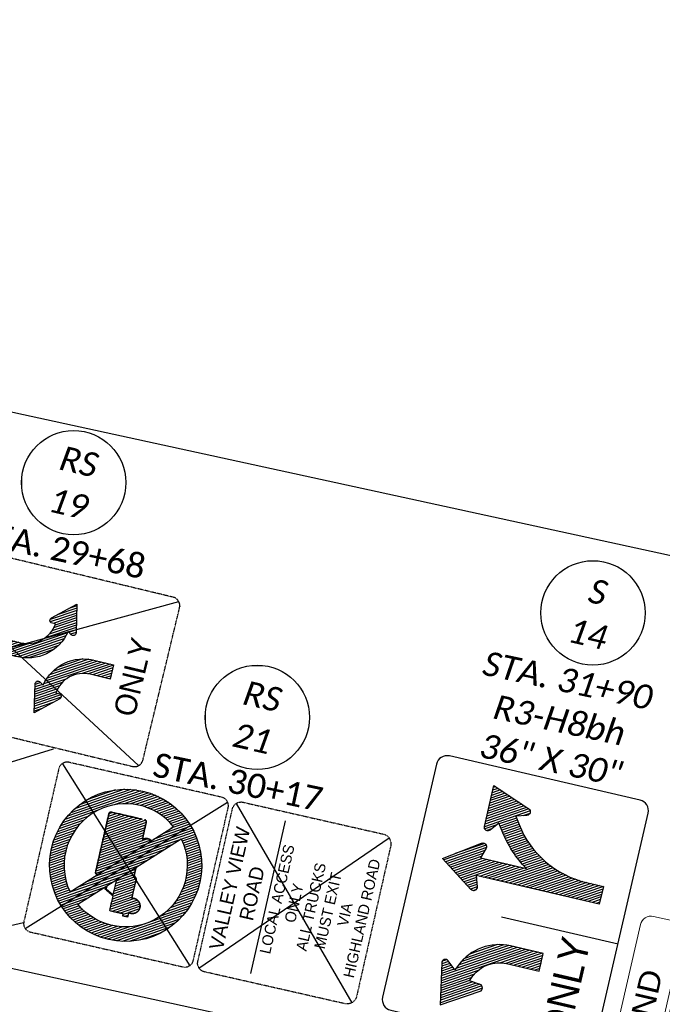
# Model space of a CAD drawing. Header units: feet. Extents: x 2241205 to 2250852, y 595253 to 597159.
# Tile 28 of 32: x 2246525 to 2246672, y 596242 to 596468. Entities that reach past the tile are written whole.
import ezdxf
from ezdxf import colors
from ezdxf.entities.mleader import LeaderData, LeaderLine
from ezdxf.enums import TextEntityAlignment as Align
from ezdxf.math import Vec2, Vec3

# ---------------------------------------------------------------- set-up
doc = ezdxf.new("R2010")
doc.units = ezdxf.units.FT
doc.header["$MEASUREMENT"] = 0
doc.set_wipeout_variables(frame=1)
doc.linetypes.add('HIDDEN2', pattern=[0.1875, 0.125, -0.0625])
doc.layers.add('SC_Scratch1', color=7, linetype='Continuous', plot=False)
for name, color, linetype in [('SN_P_Signs', 120, 'Continuous'), ('SN_P_Text', 7, 'Continuous'), ('SN_X_Public', 3, 'Continuous'), ('SN_X_Text', 7, 'Continuous'), ('TX_P_20', 7, 'Continuous')]:
    doc.layers.add(name, color=color, linetype=linetype)
doc.styles.add('P_Slanted_Normal', font='calibrii.ttf', dxfattribs={"height": 0.14})
doc.styles.get("Standard").update_dxf_attribs({"font": 'arial.ttf'})
doc.styles.add('Straight-Normal', font='font30.shx', dxfattribs={"height": 0.14})
doc.styles.add('X_Straight_Normal', font='calibril.ttf', dxfattribs={"height": 0.14})

# ---------------------------------------------------------------- blocks, each defined once
blk = doc.blocks.new('A$C61eb7388')
at = {"layer": 'SN_P_Signs'}
for p, q in [((27.5, 50), (-27.5, 50)), ((27.5, 50), (27.5, 50)), ((-30, 47.5), (-30, 2.5)), ((30, 2.5), (30, 47.5)), ((-3.33, 27.5), (-3.33, 0)), ((-27.5, 0), (27.5, 0))]:
    blk.add_line(p, q, dxfattribs=at)
at = {"layer": 'SN_P_Signs', "linetype": 'Continuous'}
for p, q in [((11.92, 34.62), (6.43, 43.4)), ((8.75, 34.77), (4.82, 41.06)), ((9.11, 35.17), (5.14, 41.53)), ((9.88, 34.93), (5.46, 42)), ((10.64, 34.69), (5.78, 42.47)), ((11.39, 34.48), (6.11, 42.94)), ((12.25, 35.07), (8.44, 41.17)), ((-15.78, 37.57), (-16.36, 38.5)), ((8.75, 29.84), (3.2, 38.72)), ((8.75, 30.83), (3.53, 39.18)), ((8.75, 31.81), (3.85, 39.65)), ((8.75, 32.8), (4.17, 40.12)), ((8.75, 33.78), (4.49, 40.59)), ((-20.31, 28.08), (-25.74, 36.77)), ((-19.84, 28.31), (-25.19, 36.87)), ((-19.58, 28.88), (-24.64, 36.98)), ((-19.49, 29.72), (-24.09, 37.09)), ((-19.4, 30.57), (-23.54, 37.19)), ((-19.29, 31.38), (-23, 37.3)), ((-18.45, 31.01), (-22.45, 37.41)), ((-17.59, 30.62), (-21.9, 37.52)), ((-16.58, 29.98), (-21.35, 37.62)), ((-9.38, 19.44), (-20.8, 37.73)), ((-9.38, 20.43), (-20.25, 37.84)), ((-9.38, 21.41), (-19.7, 37.94)), ((-17.49, 35.39), (-19.16, 38.05)), ((-17.14, 35.81), (-18.61, 38.16)), ((-16.78, 36.22), (-18.06, 38.27)), ((-16.42, 36.63), (-17.51, 38.37)), ((-16.07, 37.05), (-16.96, 38.48)), ((2.65, 34.68), (1.59, 36.37)), ((3.16, 34.84), (1.91, 36.84)), ((3.68, 35), (2.24, 37.31)), ((4.19, 35.16), (2.56, 37.78)), ((8.75, 28.86), (2.88, 38.25)), ((-9.38, 22.4), (-17.28, 35.04)), ((-9.38, 23.38), (-16.43, 34.68)), ((-9.38, 24.38), (-15.55, 34.25)), ((1.48, 34.58), (1.04, 35.28)), ((2.13, 34.52), (1.27, 35.9)), ((8.75, 27.87), (4.58, 34.54)), ((15.83, 34.27), (15.2, 35.28)), ((17.03, 33.34), (15.48, 35.81)), ((21.88, 26.57), (15.97, 36.01)), ((22.24, 26.96), (16.59, 36.01)), ((22.48, 27.57), (17.2, 36.01)), ((22.71, 28.19), (17.82, 36.02)), ((22.94, 28.8), (18.43, 36.02)), ((23.17, 29.41), (19.05, 36.02)), ((23.41, 30.03), (19.66, 36.02)), ((23.64, 30.64), (20.27, 36.02)), ((23.87, 31.25), (20.89, 36.03)), ((24.1, 31.86), (21.5, 36.03)), ((24.34, 32.48), (22.12, 36.03)), ((24.57, 33.09), (22.73, 36.03)), ((24.8, 33.7), (23.35, 36.03)), ((25.03, 34.32), (23.96, 36.04)), ((25.27, 34.93), (24.57, 36.04)), ((25.5, 35.54), (25.19, 36.04)), ((-9.48, 25.52), (-14.57, 33.66)), ((-9.77, 26.97), (-13.39, 32.77)), ((8.75, 26.88), (4.58, 33.55)), ((8.75, 25.9), (4.58, 32.57)), ((18.28, 28.38), (16.07, 31.92)), ((18.71, 28.68), (16.5, 32.21)), ((19.14, 28.97), (16.93, 32.51)), ((19.57, 29.27), (17.36, 32.81)), ((8.75, 24.91), (4.58, 31.58)), ((11.11, 20.15), (4.58, 30.6)), ((10.84, 19.59), (4.58, 29.61)), ((15.43, 26.04), (13.18, 29.64)), ((15.82, 26.4), (13.58, 29.99)), ((16.21, 26.76), (13.98, 30.33)), ((16.61, 27.1), (14.39, 30.67)), ((17.02, 27.44), (14.8, 30.99)), ((17.43, 27.76), (15.22, 31.31)), ((17.85, 28.08), (15.64, 31.62)), ((10.59, 19.02), (4.58, 28.63)), ((10.34, 18.43), (4.58, 27.64)), ((13.27, 23.59), (10.93, 27.33)), ((13.61, 24.03), (11.29, 27.74)), ((13.96, 24.46), (11.66, 28.14)), ((14.32, 24.87), (12.03, 28.53)), ((14.68, 25.27), (12.41, 28.91)), ((15.06, 25.66), (12.79, 29.28)), ((21.31, 26.48), (20.41, 27.92)), ((-9.38, 18.46), (-13.67, 25.33)), ((10.1, 17.82), (4.58, 26.66)), ((9.88, 17.19), (4.58, 25.67)), ((11.68, 21.21), (9.23, 25.13)), ((11.98, 21.71), (9.56, 25.59)), ((12.29, 22.2), (9.89, 26.04)), ((12.61, 22.68), (10.23, 26.48)), ((12.93, 23.14), (10.58, 26.91)), ((-9.38, 17.47), (-13.54, 24.15)), ((-9.38, 16.49), (-13.54, 23.16)), ((9.68, 16.54), (4.58, 24.69)), ((9.48, 15.86), (4.58, 23.7)), ((9.31, 15.15), (4.58, 22.72)), ((11.39, 20.68), (8.91, 24.65)), ((-9.84, 16.25), (-13.54, 22.17)), ((-10.46, 16.25), (-13.54, 21.19)), ((9.15, 14.42), (4.58, 21.73)), ((9.02, 13.65), (4.58, 20.75)), ((-11.07, 16.25), (-13.54, 20.2)), ((-11.69, 16.25), (-13.54, 19.22)), ((-12.3, 16.25), (-13.54, 18.23)), ((8.91, 12.84), (4.58, 19.76)), ((8.82, 11.99), (4.58, 18.78)), ((-12.92, 16.25), (-13.54, 17.25)), ((-13.53, 16.25), (-13.54, 16.26)), ((8.77, 11.1), (4.58, 17.79)), ((8.75, 10.14), (4.58, 16.81)), ((8.75, 9.15), (4.58, 15.82)), ((8.75, 8.17), (4.58, 14.84)), ((8.75, 7.18), (4.58, 13.85)), ((8.72, 6.25), (4.58, 12.87)), ((8.1, 6.25), (4.58, 11.88)), ((7.49, 6.25), (4.58, 10.9)), ((6.87, 6.25), (4.58, 9.91)), ((6.26, 6.25), (4.58, 8.93)), ((5.64, 6.25), (4.58, 7.94)), ((5.02, 6.25), (4.58, 6.96))]:
    blk.add_line(p, q, dxfattribs=at)
at = {"layer": 'SN_P_Signs', "flags": 128}
for points in [[(4.58, 6.25), (4.58, 35.29), (2.12, 34.52, -0.712491), (1.19, 35.78), (6.67, 43.75), (12.14, 35.78, -0.712491), (11.21, 34.52), (8.75, 35.29), (8.75, 24.4, -0.09881), (15.89, 31.79), (17.54, 32.94), (15.51, 34.52, -0.712491), (16.02, 36.01), (25.69, 36.04), (22.26, 27, -0.712491), (20.68, 27.05), (19.92, 29.51), (18.26, 28.36, 0.246076), (8.75, 10.21), (8.75, 6.25)], [(-13.54, 16.25), (-9.38, 16.25), (-9.38, 23.96, 0.29875), (-16.4, 34.66), (-17.66, 35.21), (-15.97, 37.16, 0.712491), (-16.76, 38.52), (-26.25, 36.67), (-21.12, 28.47, 0.712491), (-19.59, 28.82), (-19.31, 31.38), (-18.06, 30.84, -0.29875), (-13.54, 23.96)]]:
    blk.add_lwpolyline(points, format="xyb", close=True, dxfattribs=at)
at = {"layer": 'SN_P_Signs'}
for centre, major_axis, start_param, end_param in [((-27.5, 47.5), (-1.77, 1.77), 5.497787, 7.068583), ((27.5, 47.5), (-1.77, -1.77), 2.356194, 3.926991), ((-27.5, 2.5), (-1.77, -1.77), -0.785398, 0.785398), ((27.5, 2.5), (-1.77, 1.77), 2.356194, 3.926991)]:
    blk.add_ellipse(centre, major_axis=major_axis, ratio=1, start_param=start_param, end_param=end_param, dxfattribs=at)
at = {"layer": 'SN_P_Signs', "style": 'Straight-Normal', "width": 0.960096}
blk.add_text('ONLY', height=6.666, dxfattribs=at).set_placement((-15.89, 9.58), align=Align.MIDDLE_CENTER)
blk = doc.blocks.new('A$Cc39cdbb9')
at = {"layer": 'SN_P_Signs', "linetype": 'Continuous'}
for p, q in [((58.06, 19.83), (2.06, 19.99)), ((0.05, 18), (-0.05, -18)), ((59.95, -18.18), (60.05, 17.82)), ((40.87, 13.89), (40.79, -14.13)), ((21.7, 8.34), (27.18, 11.77)), ((23.07, 9.81), (27.07, 12.32)), ((25.32, 11.83), (26.96, 12.86)), ((21.87, 7.83), (27.3, 11.22)), ((22.55, 7.64), (27.41, 10.68)), ((22.94, 6.66), (27.63, 9.59)), ((23.09, 7.37), (27.52, 10.13)), ((21.43, 3.87), (27.97, 7.95)), ((22.25, 5), (27.85, 8.5)), ((22.69, 5.88), (27.74, 9.04)), ((26.56, 6.46), (28.08, 7.4)), ((27.05, 6.15), (28.19, 6.86)), ((13.49, -1.71), (26.29, 6.28)), ((14.47, -1.71), (26.1, 5.55)), ((15.45, -1.71), (25.84, 4.77)), ((27.79, 6), (28.02, 6.14)), ((16.43, -1.72), (25.47, 3.93)), ((17.51, -1.66), (24.93, 2.98)), ((11.66, -1.62), (16.87, 1.63)), ((11.66, -1.01), (15.86, 1.62)), ((11.66, 0.23), (13.9, 1.62)), ((11.66, -0.39), (14.88, 1.62)), ((11.67, 1.46), (11.94, 1.63)), ((11.67, 0.84), (12.92, 1.63)), ((12.51, -1.71), (18.25, 1.88)), ((18.91, -1.4), (24.09, 1.83)), ((23.71, -6.41), (36.48, 1.58)), ((23.89, -5.68), (35.5, 1.58)), ((24.16, -4.89), (34.52, 1.58)), ((24.53, -4.05), (33.55, 1.59)), ((25.07, -3.1), (32.46, 1.53)), ((25.91, -1.95), (31.06, 1.27)), ((31.72, -2.02), (37.46, 1.57)), ((33.1, -1.77), (38.33, 1.5)), ((34.11, -1.75), (38.33, 0.88)), ((35.09, -1.75), (38.33, 0.27)), ((36.07, -1.76), (38.33, -0.35)), ((37.05, -1.76), (38.32, -0.97)), ((38.03, -1.76), (38.32, -1.58)), ((22.02, -8.08), (28.58, -3.98)), ((21.8, -6.98), (22.93, -6.28)), ((21.91, -7.53), (23.42, -6.59)), ((22, -6.24), (22.16, -6.14)), ((22.13, -8.62), (27.74, -5.12)), ((22.25, -9.17), (27.31, -6)), ((22.36, -9.71), (27.05, -6.78)), ((22.47, -10.26), (26.9, -7.49)), ((22.58, -10.8), (27.43, -7.78)), ((22.69, -11.35), (28.12, -7.96)), ((22.8, -11.89), (28.29, -8.47)), ((22.92, -12.44), (26.95, -9.92)), ((23.03, -12.99), (24.7, -11.94)), ((1.94, -20.01), (57.94, -20.17))]:
    blk.add_line(p, q, dxfattribs=at)
at = {"layer": 'SN_P_Signs', "linetype": 'Continuous', "lineweight": 13}
for p, q in [((63.56, 19.91), (68.56, 19.91)), ((61.06, -17.59), (61.06, 17.41)), ((71.06, 17.41), (71.06, -17.59)), ((68.56, -20.09), (63.56, -20.09))]:
    blk.add_line(p, q, dxfattribs=at)
at = {"layer": 'SN_P_Signs', "flags": 128}
for points in [[(11.66, -1.7), (11.67, 1.63), (16.41, 1.62, 0.183573), (20.92, 3.35, 0.183328), (23.13, 7.64), (22.15, 7.64, -0.572375), (21.92, 8.78), (26.88, 13.24), (28.22, 6.73, -0.649183), (27.21, 6.05), (26.35, 6.59, -0.372691), (16.01, -1.72)], [(38.33, 1.57), (38.32, -1.76), (33.58, -1.75, 0.183573), (29.07, -3.48, 0.183328), (26.86, -7.77), (27.84, -7.78, -0.572375), (28.07, -8.91), (23.11, -13.37), (21.77, -6.87, -0.649183), (22.78, -6.19), (23.64, -6.72, -0.372691), (33.98, 1.58)]]:
    blk.add_lwpolyline(points, format="xyb", close=True, dxfattribs=at)
at = {"layer": 'SN_P_Signs', "linetype": 'Continuous', "extrusion": (0, 0, -1)}
for centre, major_axis, start_param, end_param in [((2.05, 17.99), (-1.41, 1.42), 5.497787, 7.068583), ((58.05, 17.83), (1.42, 1.41), -0.785398, 0.785398), ((1.95, -18.01), (1.42, 1.41), 2.356194, 3.926991), ((57.95, -18.17), (-1.41, 1.42), 2.356194, 3.926991)]:
    blk.add_ellipse(centre, major_axis=major_axis, ratio=1, start_param=start_param, end_param=end_param, dxfattribs=at)
at = {"layer": 'SN_P_Signs', "linetype": 'Continuous', "lineweight": 13}
for centre, major_axis, start_param, end_param in [((63.56, 17.41), (-1.77, 1.77), -0.785398, 0.785398), ((68.56, 17.41), (1.77, 1.77), 5.497787, 7.068583), ((63.56, -17.59), (1.77, 1.77), 2.356194, 3.926991), ((68.56, -17.59), (-1.77, 1.77), 2.356194, 3.926991)]:
    blk.add_ellipse(centre, major_axis=major_axis, ratio=1, start_param=start_param, end_param=end_param, dxfattribs=at)
at = {"layer": 'SN_P_Signs', "linetype": 'Continuous', "style": 'Straight-Normal'}
for s, p in [('CENTER', (53.33, -0.16)), ('ONLY', (6.67, -0.02)), ('LANE', (45.83, -0.14))]:
    blk.add_text(s, height=5, rotation=269.8294, dxfattribs=at).set_placement(p, align=Align.MIDDLE_CENTER)
at = {"layer": 'SN_P_Signs', "linetype": 'Continuous', "lineweight": 13, "style": 'Straight-Normal', "width": 1.12}
blk.add_text('END', height=5, rotation=270, dxfattribs=at).set_placement((66.06, -0.09), align=Align.MIDDLE_CENTER)
blk = doc.blocks.new('A$C71ab67a0')
at = {"layer": 'SN_X_Public', "linetype": 'Continuous'}
for p, q in [((40.87, 13.89), (40.79, -14.13)), ((21.7, 8.34), (27.18, 11.77)), ((23.07, 9.81), (27.07, 12.32)), ((25.32, 11.83), (26.96, 12.86)), ((21.87, 7.83), (27.3, 11.22)), ((22.55, 7.64), (27.41, 10.68)), ((22.94, 6.66), (27.63, 9.59)), ((23.09, 7.37), (27.52, 10.13)), ((21.43, 3.87), (27.97, 7.95)), ((22.25, 5), (27.85, 8.5)), ((22.69, 5.88), (27.74, 9.04)), ((26.56, 6.46), (28.08, 7.4)), ((27.05, 6.15), (28.19, 6.86)), ((13.49, -1.71), (26.29, 6.28)), ((14.47, -1.71), (26.1, 5.55)), ((15.45, -1.71), (25.84, 4.77)), ((27.79, 6), (28.02, 6.14)), ((16.43, -1.72), (25.47, 3.93)), ((17.51, -1.66), (24.93, 2.98)), ((11.66, -1.62), (16.87, 1.63)), ((11.66, -1.01), (15.86, 1.62)), ((11.66, 0.23), (13.9, 1.62)), ((11.66, -0.39), (14.88, 1.62)), ((11.67, 1.46), (11.94, 1.63)), ((11.67, 0.84), (12.92, 1.63)), ((12.51, -1.71), (18.25, 1.88)), ((18.91, -1.4), (24.09, 1.83)), ((23.71, -6.41), (36.48, 1.58)), ((23.89, -5.68), (35.5, 1.58)), ((24.16, -4.89), (34.52, 1.58)), ((24.53, -4.05), (33.55, 1.59)), ((25.07, -3.1), (32.46, 1.53)), ((25.91, -1.95), (31.06, 1.27)), ((31.72, -2.02), (37.46, 1.57)), ((33.1, -1.77), (38.33, 1.5)), ((34.11, -1.75), (38.33, 0.88)), ((35.09, -1.75), (38.33, 0.27)), ((36.07, -1.76), (38.33, -0.35)), ((37.05, -1.76), (38.32, -0.97)), ((38.03, -1.76), (38.32, -1.58)), ((22.02, -8.08), (28.58, -3.98)), ((21.8, -6.98), (22.93, -6.28)), ((21.91, -7.53), (23.42, -6.59)), ((22, -6.24), (22.16, -6.14)), ((22.13, -8.62), (27.74, -5.12)), ((22.25, -9.17), (27.31, -6)), ((22.36, -9.71), (27.05, -6.78)), ((22.47, -10.26), (26.9, -7.49)), ((22.58, -10.8), (27.43, -7.78)), ((22.69, -11.35), (28.12, -7.96)), ((22.8, -11.89), (28.29, -8.47)), ((22.92, -12.44), (26.95, -9.92)), ((23.03, -12.99), (24.7, -11.94))]:
    blk.add_line(p, q, dxfattribs=at)
at = {"layer": 'SN_X_Public', "flags": 128}
for points in [[(11.66, -1.7), (11.67, 1.63), (16.41, 1.62, 0.183573), (20.92, 3.35, 0.183328), (23.13, 7.64), (22.15, 7.64, -0.572375), (21.92, 8.78), (26.88, 13.24), (28.22, 6.73, -0.649183), (27.21, 6.05), (26.35, 6.59, -0.372691), (16.01, -1.72)], [(38.33, 1.57), (38.32, -1.76), (33.58, -1.75, 0.183573), (29.07, -3.48, 0.183328), (26.86, -7.77), (27.84, -7.78, -0.572375), (28.07, -8.91), (23.11, -13.37), (21.77, -6.87, -0.649183), (22.78, -6.19), (23.64, -6.72, -0.372691), (33.98, 1.58)]]:
    blk.add_lwpolyline(points, format="xyb", close=True, dxfattribs=at)
at = {"layer": 'SN_X_Public', "linetype": 'HIDDEN2'}
blk.add_rational_spline([(-0.05, -18), (0, 0), (0.05, 18), (0.06, 18.83), (0.64, 19.41), (1.23, 20), (2.06, 19.99), (30.06, 19.91), (58.06, 19.83), (58.89, 19.82), (59.47, 19.24), (60.06, 18.65), (60.05, 17.82), (60, -0.18), (59.95, -18.18), (59.94, -19.01), (59.36, -19.59), (58.77, -20.18), (57.94, -20.17), (29.94, -20.09), (1.94, -20.01), (1.11, -20), (0.53, -19.42), (-0.06, -18.83), (-0.05, -18)], [1, 1, 1, 0.92387953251, 1, 0.92387953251, 1, 1, 1, 0.92387953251, 1, 0.92387953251, 1, 1, 1, 0.92387953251, 1, 0.92387953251, 1, 1, 1, 0.92387953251, 1, 0.92387953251, 1], degree=2, knots=[0, 0, 0, 1, 1, 1.785398, 1.785398, 2.570796, 2.570796, 3.570796, 3.570796, 4.356194, 4.356194, 5.141593, 5.141593, 6.141593, 6.141593, 6.926991, 6.926991, 7.712389, 7.712389, 8.712389, 8.712389, 9.497787, 9.497787, 10.283185, 10.283185, 10.283185], dxfattribs=at)
at = {"layer": 'SN_X_Public', "linetype": 'Continuous', "style": 'Straight-Normal'}
for s, p in [('CENTER', (53.33, -0.16)), ('ONLY', (6.67, -0.02)), ('LANE', (45.83, -0.14))]:
    blk.add_text(s, height=5, rotation=269.8294, dxfattribs=at).set_placement(p, align=Align.MIDDLE_CENTER)
blk = doc.blocks.new('A$C0ec6ea2d')
at = {"layer": 'SN_X_Public', "linetype": 'Continuous'}
for p, q in [((-4.92, 33.4), (-6.72, 36.28)), ((-4.41, 33.57), (-6.23, 36.48)), ((-3.89, 33.72), (-5.72, 36.65)), ((-3.36, 33.86), (-5.21, 36.82)), ((-2.81, 33.97), (-4.68, 36.96)), ((-2.26, 34.07), (-4.15, 37.1)), ((-1.69, 34.14), (-3.61, 37.21)), ((-1.1, 34.19), (-3.06, 37.32)), ((-0.5, 34.22), (-2.49, 37.4)), ((0.11, 34.22), (-1.92, 37.47)), ((0.74, 34.19), (-1.34, 37.52)), ((1.39, 34.13), (-0.74, 37.54)), ((2.07, 34.04), (-0.13, 37.55)), ((2.76, 33.91), (0.5, 37.54)), ((3.49, 33.74), (1.13, 37.5)), ((4.24, 33.51), (1.79, 37.44)), ((5.04, 33.22), (2.46, 37.35)), ((5.89, 32.85), (3.15, 37.23)), ((6.8, 32.38), (3.86, 37.08)), ((7.8, 31.75), (4.6, 36.89)), ((8.98, 30.86), (5.36, 36.65)), ((10.62, 29.22), (6.15, 36.37)), ((-8.62, 31.43), (-10.39, 34.27)), ((-8.19, 31.74), (-9.96, 34.57)), ((-7.75, 32.03), (-9.52, 34.85)), ((-7.31, 32.3), (-9.07, 35.12)), ((-6.85, 32.55), (-8.62, 35.38)), ((-6.38, 32.79), (-8.16, 35.63)), ((-5.91, 33.01), (-7.69, 35.86)), ((-5.42, 33.22), (-7.21, 36.08)), ((17.31, 19.5), (6.99, 36.02)), ((17.31, 20.48), (7.87, 35.59)), ((17.25, 21.56), (8.81, 35.07)), ((17.11, 22.78), (9.85, 34.4)), ((-11.27, 28.78), (-13.15, 31.8)), ((-9.63, 27.14), (-12.78, 32.19)), ((-7.99, 25.5), (-12.41, 32.58)), ((-6.35, 23.86), (-12.02, 32.94)), ((-4.71, 22.22), (-11.62, 33.29)), ((-1.22, 17.63), (-11.22, 33.63)), ((-0.6, 17.63), (-10.81, 33.96)), ((16.81, 24.23), (11.02, 33.49)), ((16.21, 26.18), (12.51, 32.1)), ((-12.85, 26.39), (-14.85, 29.59)), ((-12.57, 26.92), (-14.53, 30.07)), ((-12.27, 27.43), (-14.2, 30.52)), ((-11.96, 27.92), (-13.86, 30.97)), ((-11.64, 28.39), (-13.51, 31.39)), ((0.22, 17.3), (-7.63, 29.86)), ((-13.8, 23.96), (-16.01, 27.51)), ((-13.59, 24.62), (-15.74, 28.06)), ((-13.36, 25.24), (-15.46, 28.59)), ((-13.12, 25.83), (-15.16, 29.1)), ((1.86, 15.66), (-5.99, 28.22)), ((-14.32, 20.87), (-16.95, 25.07)), ((-14.25, 21.73), (-16.74, 25.72)), ((-14.13, 22.53), (-16.51, 26.34)), ((-13.98, 23.27), (-16.27, 26.94)), ((3.5, 14.02), (-4.35, 26.58)), ((5.14, 12.38), (-3.57, 26.31)), ((6.78, 10.74), (-3.04, 26.45)), ((10.32, 6.05), (-2.42, 26.45)), ((10.74, 6.38), (-1.81, 26.45)), ((11.14, 6.71), (-1.19, 26.45)), ((11.54, 7.06), (-0.58, 26.45)), ((6.75, 15.71), (0.04, 26.45)), ((6.91, 16.43), (0.65, 26.45)), ((6.78, 17.63), (1.27, 26.45)), ((7.4, 17.63), (1.88, 26.45)), ((8.01, 17.63), (2.5, 26.45)), ((8.63, 17.63), (3.12, 26.45)), ((9.25, 17.63), (3.73, 26.45)), ((9.86, 17.63), (4.35, 26.45)), ((10.48, 17.63), (4.96, 26.45)), ((10.94, 17.86), (5.58, 26.45)), ((11.02, 18.73), (6.19, 26.45)), ((11.02, 19.72), (6.81, 26.45)), ((11.02, 20.7), (7.42, 26.45)), ((11.02, 21.69), (8.04, 26.45)), ((11.02, 22.67), (8.65, 26.45)), ((11.02, 23.66), (9.27, 26.45)), ((11.02, 24.64), (9.89, 26.45)), ((11.02, 25.63), (10.5, 26.45)), ((17.26, 18.59), (12.79, 25.74)), ((-14.13, 17.61), (-17.45, 22.91)), ((-14.3, 18.85), (-17.3, 23.67)), ((-14.35, 19.92), (-17.14, 24.38)), ((-6.77, 22.57), (-6.91, 22.79)), ((-6.49, 23.1), (-6.62, 23.32)), ((-5.95, 23.23), (-6.08, 23.43)), ((17.17, 17.75), (13.55, 23.55)), ((-6.76, 3.84), (-17.64, 21.25)), ((-13.76, 16.03), (-17.56, 22.11)), ((-7.7, 15.2), (-11.2, 20.79)), ((-7.37, 15.65), (-10.9, 21.3)), ((-7.18, 16.34), (-10.29, 21.3)), ((-6.97, 16.98), (-9.67, 21.3)), ((-6.36, 16.98), (-9.05, 21.3)), ((-5.74, 16.98), (-8.44, 21.3)), ((-5.12, 16.98), (-7.82, 21.3)), ((-7.34, 21.52), (-7.48, 21.73)), ((-4.51, 16.98), (-7.21, 21.3)), ((-7.06, 22.05), (-7.19, 22.26)), ((-3.89, 16.98), (-6.59, 21.3)), ((-3.28, 16.98), (-5.98, 21.3)), ((-2.67, 17), (-5.36, 21.3)), ((-2.27, 17.34), (-4.75, 21.3)), ((-1.83, 17.63), (-4.13, 21.3)), ((17.04, 16.97), (13.84, 22.1)), ((16.89, 16.22), (13.96, 20.92)), ((-7.61, 4.21), (-17.68, 20.33)), ((-8.5, 4.66), (-17.67, 19.32)), ((-9.47, 5.22), (-17.58, 18.2)), ((-8.13, 14.89), (-11.2, 19.81)), ((-8.63, 14.72), (-11.2, 18.82)), ((16.31, 14.2), (13.85, 18.13)), ((16.53, 14.84), (13.94, 18.97)), ((16.72, 15.51), (13.98, 19.89)), ((-10.54, 5.95), (-17.4, 16.92)), ((-11.28, 16.98), (-11.68, 17.62)), ((-10.66, 16.98), (-11.36, 18.1)), ((-9.25, 14.72), (-10.62, 16.91)), ((-10.16, 15.2), (-10.59, 15.88)), ((15.57, 12.43), (13.38, 15.94)), ((15.83, 13), (13.56, 16.63)), ((16.08, 13.58), (13.73, 17.35)), ((-11.78, 6.95), (-17.04, 15.37)), ((11.93, 7.42), (7.14, 15.08)), ((14.71, 10.86), (12.68, 14.11)), ((15.01, 11.36), (12.93, 14.69)), ((15.3, 11.88), (13.16, 15.3)), ((-13.47, 8.67), (-16.24, 13.1)), ((12.31, 7.8), (8.78, 13.44)), ((12.68, 8.19), (10.43, 11.8)), ((13.04, 8.59), (11.17, 11.58)), ((13.4, 9.01), (11.5, 12.04)), ((13.74, 9.45), (11.82, 12.52)), ((14.07, 9.9), (12.12, 13.03)), ((14.4, 10.37), (12.41, 13.55)), ((-5.95, 3.53), (-9.75, 9.61)), ((-5.18, 3.28), (-8.49, 8.58)), ((-4.44, 3.08), (-7.45, 7.89)), ((-3.72, 2.92), (-6.51, 7.38)), ((-3.02, 2.79), (-5.65, 6.98)), ((6.7, 3.96), (4.91, 6.83)), ((7.18, 4.18), (5.4, 7.03)), ((7.66, 4.41), (5.88, 7.25)), ((8.12, 4.65), (6.35, 7.48)), ((8.58, 4.9), (6.81, 7.73)), ((9.03, 5.17), (7.26, 8)), ((9.47, 5.45), (7.7, 8.28)), ((9.9, 5.75), (8.13, 8.58)), ((-2.35, 2.69), (-4.84, 6.68)), ((-1.69, 2.62), (-4.07, 6.43)), ((-1.05, 2.57), (-3.34, 6.24)), ((-0.42, 2.55), (-2.63, 6.1)), ((0.2, 2.56), (-1.95, 6)), ((0.8, 2.58), (-1.3, 5.93)), ((1.39, 2.62), (-0.66, 5.9)), ((1.96, 2.69), (-0.04, 5.89)), ((2.53, 2.76), (0.56, 5.91)), ((3.08, 2.86), (1.15, 5.95)), ((3.63, 2.97), (1.73, 6.02)), ((4.16, 3.1), (2.29, 6.1)), ((4.69, 3.24), (2.84, 6.21)), ((5.21, 3.4), (3.37, 6.34)), ((5.71, 3.58), (3.9, 6.49)), ((6.21, 3.76), (4.41, 6.65))]:
    blk.add_line(p, q, dxfattribs=at)
at = {"layer": 'SN_X_Public', "linetype": 'HIDDEN2', "flags": 128}
blk.add_lwpolyline([(18, 0, 0.414214), (20, 2), (20, 38, 0.414214), (18, 40), (-18, 40, 0.414214), (-20, 38), (-20, 2, 0.414214), (-18, 0)], format="xyb", close=True, dxfattribs=at)
at = {"layer": 'SN_X_Public', "flags": 128}
for points in [[(-8.95, 31.18), (10.94, 11.28, 0.356185), (10.65, 29.19, 0.404444)], [(-11.31, 28.82), (8.59, 8.93, -0.372162), (-9.91, 9.76, -0.388097)]]:
    blk.add_lwpolyline(points, format="xyb", close=True, dxfattribs=at)
at = {"layer": 'SN_X_Public'}
blk.add_lwpolyline([(-5.71, 23.23), (-6.42, 23.23), (-7.46, 21.3), (-3.78, 21.3)], dxfattribs=at)
blk.add_ellipse((-0.18, 20.05), major_axis=(-16.74, -5.12), ratio=1, start_param=2.844887, end_param=9.128072, dxfattribs=at)
for points, weights, knots in [([(11.02, 25.95), (11.02, 26.16), (10.87, 26.31), (10.72, 26.45), (10.52, 26.45), (10.72, 26.45), (10.87, 26.31), (11.02, 26.16), (11.02, 25.95), (11.02, 26.16), (10.87, 26.31), (10.72, 26.45), (10.52, 26.45), (10.72, 26.45), (10.87, 26.31), (11.02, 26.16), (11.02, 25.95), (11.02, 26.16), (10.87, 26.31), (10.72, 26.45), (10.52, 26.45), (10.72, 26.45), (10.87, 26.31), (11.02, 26.16), (11.02, 25.95), (11.02, 26.16), (10.87, 26.31), (10.72, 26.45), (10.52, 26.45), (10.72, 26.45), (10.87, 26.31), (11.02, 26.16), (11.02, 25.95), (11.02, 26.16), (10.87, 26.31), (10.72, 26.45), (10.52, 26.45), (3.64, 26.45), (-3.23, 26.45), (-3.72, 26.44), (-3.72, 25.95), (-3.72, 26.44), (-3.23, 26.45), (-3.72, 26.44), (-3.72, 25.95), (-3.72, 26.44), (-3.23, 26.45), (-3.72, 26.44), (-3.72, 25.95), (-3.72, 26.44), (-3.23, 26.45), (-3.72, 26.44), (-3.72, 25.95), (-3.72, 26.44), (-3.23, 26.45), (-3.72, 26.44), (-3.72, 25.95), (-3.72, 26.44), (-3.23, 26.45), (3.64, 26.45), (10.52, 26.45), (10.72, 26.45), (10.87, 26.31), (11.02, 26.16), (11.02, 25.95), (11.02, 22.04), (11.02, 18.13), (11.02, 22.04), (11.02, 25.95)], [1, 0.923879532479, 1, 0.923879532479, 1, 0.923879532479, 1, 0.923879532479, 1, 0.923879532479, 1, 0.923879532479, 1, 0.923879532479, 1, 0.923879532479, 1, 0.923879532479, 1, 0.923879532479, 1, 0.923879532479, 1, 0.923879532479, 1, 0.923879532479, 1, 0.923879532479, 1, 0.923879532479, 1, 0.923879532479, 1, 0.923879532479, 1, 0.923879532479, 1, 1, 1, 0.717911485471, 1, 0.717911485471, 1, 0.717911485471, 1, 0.717911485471, 1, 0.717911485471, 1, 0.717911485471, 1, 0.717911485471, 1, 0.717911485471, 1, 0.717911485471, 1, 0.717911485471, 1, 1, 1, 0.923879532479, 1, 0.923879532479, 1, 1, 1, 1, 1], [0, 0, 0, 0.785398, 0.785398, 1.570796, 1.570796, 2.356194, 2.356194, 3.141593, 3.141593, 3.926991, 3.926991, 4.712389, 4.712389, 5.497787, 5.497787, 6.283185, 6.283185, 7.068583, 7.068583, 7.853982, 7.853982, 8.63938, 8.63938, 9.424778, 9.424778, 10.210176, 10.210176, 10.995574, 10.995574, 11.780972, 11.780972, 12.566371, 12.566371, 13.351769, 13.351769, 14.137167, 14.137167, 15.137167, 15.137167, 16.677165, 16.677165, 18.217162, 18.217162, 19.75716, 19.75716, 21.297158, 21.297158, 22.837155, 22.837155, 24.377153, 24.377153, 25.917151, 25.917151, 27.457148, 27.457148, 28.997146, 28.997146, 30.537144, 30.537144, 31.537144, 31.537144, 32.322542, 32.322542, 33.10794, 33.10794, 34.10794, 34.10794, 35.10794, 35.10794, 35.10794]), ([(-7.26, 16.98), (-4.98, 16.98), (-2.69, 16.98), (-2.32, 17.3), (-1.95, 17.63), (-1.03, 17.63), (-0.11, 17.63), (-1.03, 17.63), (-1.95, 17.63), (-2.32, 17.3), (-2.69, 16.98), (-4.98, 16.98), (-7.26, 16.98), (-6.87, 15.77), (-7.9, 15.03), (-8.93, 14.28), (-9.96, 15.03), (-10.99, 15.77), (-10.6, 16.98), (-10.99, 15.77), (-9.96, 15.03), (-8.93, 14.28), (-7.9, 15.03), (-6.87, 15.77), (-7.26, 16.98), (-6.87, 15.77), (-7.9, 15.03), (-8.93, 14.28), (-9.96, 15.03), (-10.99, 15.77), (-10.6, 16.98), (-11.14, 16.98), (-11.68, 16.98), (-11.68, 17.54), (-11.68, 18.1), (-11.44, 18.1), (-11.2, 18.1), (-11.2, 19.7), (-11.2, 21.3), (-9.46, 21.3), (-7.71, 21.3), (-7.14, 22.37), (-6.56, 23.43), (-6.24, 23.43), (-5.92, 23.43), (-6.24, 23.43), (-6.56, 23.43), (-6.24, 23.43), (-5.92, 23.43)], [1, 1, 1, 1, 1, 1, 1, 1, 1, 1, 1, 1, 1, 0.809475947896, 1, 0.809475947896, 1, 0.809475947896, 1, 0.809475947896, 1, 0.809475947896, 1, 0.809475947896, 1, 0.809475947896, 1, 0.809475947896, 1, 0.809475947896, 1, 1, 1, 1, 1, 1, 1, 1, 1, 1, 1, 1, 1, 1, 1, 1, 1, 1, 1], [0, 0, 0, 1, 1, 2, 2, 3, 3, 4, 4, 5, 5, 6, 6, 7.255075, 7.255075, 8.510149, 8.510149, 9.765224, 9.765224, 11.020298, 11.020298, 12.275373, 12.275373, 13.530448, 13.530448, 14.785522, 14.785522, 16.040597, 16.040597, 17.295671, 17.295671, 18.295671, 18.295671, 19.295671, 19.295671, 20.295671, 20.295671, 21.295671, 21.295671, 22.295671, 22.295671, 23.295671, 23.295671, 24.295671, 24.295671, 25.295671, 25.295671, 26.295671, 26.295671, 26.295671]), ([(6.46, 17.63), (8.49, 17.63), (10.52, 17.63), (11.02, 17.63), (11.02, 18.13), (11.02, 17.63), (10.52, 17.63), (11.02, 17.63), (11.02, 18.13), (11.02, 17.63), (10.52, 17.63), (11.02, 17.63), (11.02, 18.13), (11.02, 17.63), (10.52, 17.63), (11.02, 17.63), (11.02, 18.13), (11.02, 17.63), (10.52, 17.63), (11.02, 17.63), (11.02, 18.13), (11.02, 17.63), (10.52, 17.63), (8.49, 17.63), (6.46, 17.63), (7.33, 16.67), (6.67, 15.55), (6.67, 15.55), (6.67, 15.55), (7.33, 16.67), (6.46, 17.63), (7.33, 16.67), (6.67, 15.55), (7.33, 16.67), (6.46, 17.63), (7.33, 16.67), (6.67, 15.55), (6.67, 15.55), (6.67, 15.55), (7.33, 16.67), (6.46, 17.63), (7.33, 16.67), (6.67, 15.55), (6.67, 15.55), (6.67, 15.55), (7.33, 16.67), (6.46, 17.63)], [1, 1, 1, 0.707106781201, 1, 0.707106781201, 1, 0.707106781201, 1, 0.707106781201, 1, 0.707106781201, 1, 0.707106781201, 1, 0.707106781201, 1, 0.707106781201, 1, 0.707106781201, 1, 0.707106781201, 1, 1, 1, 0.803984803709, 1, 0.99999999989, 1, 0.803975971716, 1, 0.803975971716, 1, 0.803975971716, 1, 0.803975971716, 1, 0.99999999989, 1, 0.803984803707, 1, 0.803984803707, 1, 0.99999999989, 1, 0.803975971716, 1], [0, 0, 0, 1, 1, 2.570796, 2.570796, 4.141593, 4.141593, 5.712389, 5.712389, 7.283185, 7.283185, 8.853982, 8.853982, 10.424778, 10.424778, 11.995574, 11.995574, 13.566371, 13.566371, 15.137167, 15.137167, 16.707963, 16.707963, 17.707963, 17.707963, 18.981623, 18.981623, 18.981653, 18.981653, 20.255343, 20.255343, 21.529033, 21.529033, 22.802722, 22.802722, 24.076412, 24.076412, 24.076442, 24.076442, 25.350102, 25.350102, 26.623762, 26.623762, 26.623792, 26.623792, 27.897482, 27.897482, 27.897482]), ([(6.67, 15.55), (7.33, 16.67), (6.46, 17.63), (7.33, 16.67), (6.67, 15.55), (6.67, 15.55), (6.67, 15.55), (6.67, 15.55), (6.67, 15.55)], [1, 0.803984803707, 1, 0.803984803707, 1, 0.99999999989, 1, 0.99999999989, 1], [0, 0, 0, 1.27366, 1.27366, 2.54732, 2.54732, 2.54735, 2.54735, 2.54738, 2.54738, 2.54738])]:
    blk.add_rational_spline(points, weights, degree=2, knots=knots, dxfattribs=at)
blk.add_point((11.02, 25.95), dxfattribs=at)
blk = doc.blocks.new('A$C48a95aff')
at = {"layer": 'SN_X_Public', "linetype": 'HIDDEN2', "flags": 128}
blk.add_lwpolyline([(-40.44, -9.29), (-32.48, 25.82, -0.414214), (-30.08, 27.33), (2.19, 20.01, -0.371194), (3.98, 17.55), (-3.98, -17.55, -0.385701), (-6.65, -19), (-38.93, -11.68, -0.414214)], format="xyb", close=True, dxfattribs=at)
at = {"layer": 'SN_X_Public', "flags": 128}
blk.add_lwpolyline([(-20.35, 23.07), (-28.32, -12.04)], dxfattribs=at)
at = {"layer": 'SN_X_Public', "linetype": 'Continuous', "lineweight": 13, "style": 'Straight-Normal'}
for s, height, p in [('VALLEY VIEW', 3.25, (-34.72, 7.87)), ('LOCAL ACCESS', 2.5, (-23.44, 5.32)), ('HIGHLAND ROAD', 2.5, (-3.94, 0.89)), ('ROAD', 3.25, (-29.59, 6.71)), ('ALL TRUCKS', 2.5, (-15.64, 3.55)), ('MUST EXIT', 2.5, (-11.74, 2.66)), ('ONLY', 2.5, (-19.54, 4.43)), ('VIA', 2.5, (-7.84, 1.78))]:
    blk.add_text(s, height=height, rotation=77.223, dxfattribs=at).set_placement(p, align=Align.TOP_CENTER)

msp = doc.modelspace()

# ---------------------------------------------------------------- linework, layer by layer
at = {"layer": 'SC_Scratch1'}
for p, q in [((2246108.74, 596468.01), (2246934.21, 596288.25)), ((2246107.73, 596340.3), (2246907.61, 596166.11))]:
    msp.add_line(p, q, dxfattribs=at)
at = {"layer": 'SN_P_Signs', "color": 1, "flags": 128}
for points in [[(2246484.15, 596313.18), (2246561.17, 596334.24)], [(2246534.43, 596296.9), (2246563.7, 596250.44)], [(2246525.84, 596259.03), (2246572.42, 596288.09)], [(2246574.41, 596287.83), (2246600.97, 596241.97)], [(2246565.83, 596249.97), (2246609.55, 596279.87)]]:
    msp.add_lwpolyline(points, dxfattribs=at)

# ---------------------------------------------------------------- block references
at = {"layer": 'SN_X_Public', "color": 1}
for name, p, rotation in [('A$C61eb7388', (2246662.97, 596258.8), 77.00000000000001), ('A$Cc39cdbb9', (2246732.67, 596226.83), 167)]:
    msp.add_blockref(name, p, dxfattribs=dict(at, rotation=rotation))
at = {"layer": 'SN_X_Public'}
msp.add_blockref('A$C48a95aff', (2246606.01, 596260.76), dxfattribs=at)

# ---------------------------------------------------------------- texts
at = {"layer": 'SN_P_Text', "insert": (2246648.73, 596306.94), "char_height": 5.6, "attachment_point": 5, "rotation": 348, "style": 'P_Slanted_Normal'}
msp.add_mtext('\\A1;STA. 31+90\\PR3-H8bh\\P36" X 30"', dxfattribs=at)
at = {"layer": 'SN_X_Text', "char_height": 5.6, "attachment_point": 5, "rotation": 348, "style": 'X_Straight_Normal'}
for s, insert in [('\\A1;STA. 29+68', (2246534.06, 596346.19)), ('\\A1;STA. 30+17', (2246574.8, 596292.72))]:
    msp.add_mtext(s, dxfattribs=dict(at, insert=insert))

# ---------------------------------------------------------------- leaders
at = {"layer": 'SN_X_Text', "linetype": 'Continuous'}
ml = msp.add_multileader_mtext('Standard', dxfattribs=at)
ml.set_content('', color=256)
ml.set_leader_properties()
ml.build(insert=Vec2(0, 0))
ml.multileader.update_dxf_attribs({"text_right_attachment_type": 6, "dogleg_length": 0, "scale": 40})
ctx = ml.context
ctx.base_point, ctx.scale, ctx.char_height, ctx.landing_gap_size, ctx.plane_origin = Vec3(2246532.37, 596300.39), 40, 0.18, 0.09, Vec3(2246244.89, 596192.5)
ctx.right_attachment = 6
notes = []
notes.append((ctx, [(0, (1, 1, 0), (2246532.37, 596300.39), (1, 0), 0, [(0, [(2246327.73, 596237.02)], 0, [])])]))
ctx.mtext.insert, ctx.mtext.flow_direction = Vec3(2246532.46, 596300.48), 5
ml = msp.add_multileader_mtext('Standard', dxfattribs=at)
ml.set_content('', color=256)
ml.set_leader_properties()
ml.build(insert=Vec2(0, 0))
ml.multileader.update_dxf_attribs({"text_right_attachment_type": 6, "dogleg_length": 0, "scale": 40})
ctx = ml.context
ctx.base_point, ctx.scale, ctx.char_height, ctx.landing_gap_size, ctx.plane_origin = Vec3(2246525.49, 596260.45), 40, 0.18, 0.09, Vec3(2246325.87, 596187.64)
ctx.right_attachment = 6
notes.append((ctx, [(0, (1, 1, 0), (2246525.49, 596260.45), (1, 0), 0, [(0, [(2246375.06, 596225.58)], 0, [])])]))
ctx.mtext.insert, ctx.mtext.flow_direction = Vec3(2246525.58, 596260.54), 5
at = {"layer": 'TX_P_20'}
ml = msp.add_multileader_mtext('Standard', dxfattribs=at)
ml.set_content('EXISTING PAVEMENT MARKINGS ', color=256, style='P_Slanted_Normal')
ml.set_leader_properties()
ml.build(insert=Vec2(0, 0))
ml.multileader.update_dxf_attribs({"dogleg_length": 0.215, "arrow_head_size": 7.2, "scale": 40})
ctx = ml.context
ctx.base_point, ctx.scale, ctx.char_height, ctx.arrow_head_size, ctx.landing_gap_size, ctx.plane_origin, ctx.plane_x_axis, ctx.plane_y_axis = Vec3(2244625.09, 596391.55), 40, 5.6, 7.2, 3.6, Vec3(2244713.53, 596055.62), Vec3(0.999969, -0.007884), Vec3(0.007884, 0.999969)
notes.append((ctx, [(0, (1, 1, 0), (2244616.48, 596391.62), (0.999969, -0.007884), 8.6, [(0, [(2244584.92, 596258.59), (2244603.19, 596246.36)], 0, [])])]))
ctx.mtext.insert, ctx.mtext.text_direction, ctx.mtext.rotation, ctx.mtext.width, ctx.mtext.defined_height, ctx.mtext.flow_direction = Vec3(2244628.71, 596394.37), Vec3(0.999969, -0.007884), 6.275301, 104.6265, 5.78, 5
for ctx, leaders in notes:
    for number, flags, end, landing, length, lines in leaders:
        leader = LeaderData()
        leader.index, (leader.has_last_leader_line, leader.has_dogleg_vector, leader.attachment_direction) = number, flags
        leader.last_leader_point, leader.dogleg_vector, leader.dogleg_length = Vec3(end), Vec3(landing), length
        for number, points, colour, breaks in lines:
            line = LeaderLine()
            line.index, line.vertices, line.color, line.breaks = number, Vec3.list(points), colors.encode_raw_color(colour), breaks
            leader.lines.append(line)
        ctx.leaders.append(leader)

# ---------------------------------------------------------------- next in the draw order: wipeouts: each hides what was drawn before it
for points in [[(2246525.6, 596365.18), (2246525.9, 596366.02), (2246526.32, 596366.94), (2246526.73, 596367.7), (2246527.23, 596368.46), (2246527.8, 596369.2), (2246528.41, 596369.89), (2246529.03, 596370.48), (2246529.6, 596370.97), (2246530.24, 596371.44), (2246530.97, 596371.9), (2246531.81, 596372.34), (2246532.54, 596372.66), (2246533.16, 596372.89), (2246533.89, 596373.12), (2246534.65, 596373.3), (2246535.46, 596373.43), (2246536.35, 596373.51), (2246537.41, 596373.52), (2246538.31, 596373.46), (2246539.24, 596373.32), (2246539.73, 596373.21), (2246540.56, 596372.99), (2246541.39, 596372.69), (2246542.34, 596372.27), (2246543.11, 596371.85), (2246543.85, 596371.37), (2246544.7, 596370.72), (2246545.32, 596370.16), (2246545.86, 596369.6), (2246546.42, 596368.94), (2246546.91, 596368.26), (2246547.34, 596367.58), (2246547.68, 596366.94), (2246547.97, 596366.33), (2246548.3, 596365.47), (2246548.55, 596364.66), (2246548.74, 596363.85), (2246548.87, 596363.03), (2246548.93, 596362.31), (2246548.96, 596361.56), (2246548.94, 596360.96), (2246548.89, 596360.32), (2246548.78, 596359.55), (2246548.64, 596358.85), (2246548.44, 596358.09), (2246548.17, 596357.3), (2246547.87, 596356.59), (2246547.56, 596355.96), (2246547.22, 596355.36), (2246546.84, 596354.78), (2246546.49, 596354.31), (2246545.96, 596353.66), (2246545.48, 596353.14), (2246544.97, 596352.67), (2246544.32, 596352.12), (2246543.75, 596351.7), (2246543.31, 596351.42), (2246542.67, 596351.05), (2246542.22, 596350.82), (2246541.49, 596350.49), (2246540.54, 596350.15), (2246539.56, 596349.89), (2246538.86, 596349.76), (2246538.07, 596349.67), (2246537.06, 596349.62), (2246536.53, 596349.63), (2246535.79, 596349.68), (2246535.25, 596349.75), (2246534.69, 596349.84), (2246534.28, 596349.93), (2246534.04, 596349.99), (2246533.6, 596350.11), (2246533.21, 596350.24), (2246532.76, 596350.4), (2246532.31, 596350.58), (2246531.84, 596350.79), (2246531.36, 596351.03), (2246530.82, 596351.34), (2246530, 596351.88), (2246529.32, 596352.41), (2246528.79, 596352.89), (2246528.2, 596353.48), (2246527.75, 596354), (2246527.22, 596354.7), (2246526.65, 596355.6), (2246526.26, 596356.32), (2246525.88, 596357.19), (2246525.64, 596357.85), (2246525.41, 596358.65), (2246525.23, 596359.5), (2246525.11, 596360.38), (2246525.05, 596361.34), (2246525.06, 596362.14), (2246525.13, 596362.98), (2246525.24, 596363.71), (2246525.36, 596364.3)], [(2246645.04, 596335.2), (2246645.34, 596336.03), (2246645.75, 596336.96), (2246646.16, 596337.71), (2246646.65, 596338.47), (2246647.22, 596339.22), (2246647.83, 596339.91), (2246648.45, 596340.51), (2246649.02, 596340.99), (2246649.66, 596341.46), (2246650.39, 596341.92), (2246651.23, 596342.37), (2246651.95, 596342.7), (2246652.57, 596342.93), (2246653.3, 596343.15), (2246654.06, 596343.33), (2246654.87, 596343.47), (2246655.77, 596343.55), (2246656.83, 596343.57), (2246657.72, 596343.51), (2246658.65, 596343.37), (2246659.14, 596343.27), (2246659.97, 596343.04), (2246660.8, 596342.75), (2246661.75, 596342.33), (2246662.52, 596341.91), (2246663.27, 596341.44), (2246664.12, 596340.78), (2246664.74, 596340.23), (2246665.29, 596339.67), (2246665.84, 596339.01), (2246666.34, 596338.34), (2246666.77, 596337.65), (2246667.12, 596337.02), (2246667.4, 596336.41), (2246667.74, 596335.55), (2246667.99, 596334.74), (2246668.18, 596333.93), (2246668.31, 596333.11), (2246668.38, 596332.39), (2246668.4, 596331.64), (2246668.39, 596331.04), (2246668.34, 596330.41), (2246668.24, 596329.63), (2246668.1, 596328.93), (2246667.89, 596328.17), (2246667.63, 596327.38), (2246667.33, 596326.66), (2246667.02, 596326.04), (2246666.68, 596325.44), (2246666.31, 596324.85), (2246665.96, 596324.38), (2246665.43, 596323.73), (2246664.95, 596323.21), (2246664.45, 596322.73), (2246663.79, 596322.19), (2246663.22, 596321.77), (2246662.79, 596321.48), (2246662.15, 596321.11), (2246661.7, 596320.88), (2246660.97, 596320.55), (2246660.02, 596320.21), (2246659.04, 596319.95), (2246658.34, 596319.81), (2246657.55, 596319.71), (2246656.54, 596319.66), (2246656.02, 596319.67), (2246655.28, 596319.72), (2246654.73, 596319.79), (2246654.17, 596319.88), (2246653.76, 596319.97), (2246653.52, 596320.03), (2246653.08, 596320.15), (2246652.69, 596320.27), (2246652.24, 596320.43), (2246651.79, 596320.61), (2246651.32, 596320.82), (2246650.84, 596321.06), (2246650.29, 596321.37), (2246649.48, 596321.91), (2246648.79, 596322.43), (2246648.26, 596322.91), (2246647.67, 596323.5), (2246647.22, 596324.02), (2246646.69, 596324.71), (2246646.11, 596325.61), (2246645.72, 596326.34), (2246645.34, 596327.2), (2246645.1, 596327.86), (2246644.86, 596328.66), (2246644.68, 596329.51), (2246644.56, 596330.39), (2246644.49, 596331.35), (2246644.5, 596332.15), (2246644.57, 596332.99), (2246644.68, 596333.72), (2246644.8, 596334.31)], [(2246567.83, 596311.13), (2246568.12, 596311.97), (2246568.53, 596312.89), (2246568.94, 596313.65), (2246569.43, 596314.41), (2246569.99, 596315.16), (2246570.6, 596315.85), (2246571.22, 596316.45), (2246571.79, 596316.94), (2246572.42, 596317.41), (2246573.15, 596317.88), (2246573.99, 596318.33), (2246574.71, 596318.66), (2246575.33, 596318.89), (2246576.06, 596319.12), (2246576.82, 596319.3), (2246577.63, 596319.44), (2246578.52, 596319.53), (2246579.58, 596319.55), (2246580.47, 596319.49), (2246581.41, 596319.35), (2246581.89, 596319.25), (2246582.73, 596319.03), (2246583.56, 596318.75), (2246584.51, 596318.33), (2246585.29, 596317.91), (2246586.03, 596317.44), (2246586.89, 596316.79), (2246587.5, 596316.24), (2246588.05, 596315.68), (2246588.61, 596315.03), (2246589.11, 596314.35), (2246589.54, 596313.67), (2246589.9, 596313.03), (2246590.18, 596312.43), (2246590.52, 596311.57), (2246590.78, 596310.76), (2246590.97, 596309.95), (2246591.1, 596309.14), (2246591.18, 596308.42), (2246591.2, 596307.67), (2246591.19, 596307.06), (2246591.15, 596306.43), (2246591.05, 596305.66), (2246590.91, 596304.95), (2246590.71, 596304.19), (2246590.44, 596303.4), (2246590.15, 596302.68), (2246589.84, 596302.06), (2246589.51, 596301.46), (2246589.13, 596300.87), (2246588.79, 596300.39), (2246588.27, 596299.75), (2246587.78, 596299.22), (2246587.28, 596298.74), (2246586.63, 596298.19), (2246586.06, 596297.77), (2246585.63, 596297.48), (2246584.99, 596297.11), (2246584.54, 596296.88), (2246583.81, 596296.54), (2246582.86, 596296.2), (2246581.89, 596295.93), (2246581.19, 596295.8), (2246580.4, 596295.7), (2246579.39, 596295.64), (2246578.86, 596295.65), (2246578.12, 596295.69), (2246577.58, 596295.76), (2246577.02, 596295.85), (2246576.6, 596295.94), (2246576.36, 596295.99), (2246575.92, 596296.11), (2246575.53, 596296.23), (2246575.08, 596296.39), (2246574.63, 596296.57), (2246574.16, 596296.78), (2246573.68, 596297.01), (2246573.13, 596297.32), (2246572.31, 596297.86), (2246571.63, 596298.38), (2246571.09, 596298.85), (2246570.51, 596299.44), (2246570.05, 596299.96), (2246569.51, 596300.65), (2246568.94, 596301.55), (2246568.54, 596302.27), (2246568.16, 596303.13), (2246567.91, 596303.79), (2246567.68, 596304.59), (2246567.49, 596305.44), (2246567.36, 596306.32), (2246567.3, 596307.28), (2246567.3, 596308.08), (2246567.37, 596308.92), (2246567.47, 596309.65), (2246567.59, 596310.24)]]:
    msp.add_wipeout(points).dxf.layer = 'SN_P_Text'

# ---------------------------------------------------------------- next in the draw order: linework, layer by layer
at = {"layer": 'SN_P_Signs', "color": 1, "flags": 128}
msp.add_lwpolyline([(2246493.36, 596350.6), (2246551.95, 596296.52)], dxfattribs=at)
at = {"layer": 'SN_P_Text'}
for centre in [(2246537, 596361.57), (2246656.45, 596331.62), (2246579.25, 596307.59)]:
    msp.add_circle(centre, 12, dxfattribs=at)

# ---------------------------------------------------------------- next in the draw order: block references
at = {"layer": 'SN_X_Public', "color": 1, "rotation": 166.6227129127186}
msp.add_blockref('A$C71ab67a0', (2246557.15, 596315.3), dxfattribs=at)
at = {"layer": 'SN_X_Public', "rotation": 77.14234370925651}
msp.add_blockref('A$C0ec6ea2d', (2246568.55, 596269.29), dxfattribs=at)

# ---------------------------------------------------------------- next in the draw order: texts
at = {"layer": 'SN_P_Text', "insert": (2246538.2, 596366.38), "char_height": 5.6, "width": 4.2215, "attachment_point": 5, "rotation": 346.8294, "style": 'P_Slanted_Normal'}
msp.add_mtext('\\A1;RS', dxfattribs=at)
at = {"layer": 'SN_P_Text', "char_height": 5.6, "attachment_point": 5, "style": 'P_Slanted_Normal'}
for s, insert, rotation in [('\\A1;19', (2246535.83, 596356.75), 346.8294), ('\\A1;S', (2246657.63, 596336.43), 346.9986), ('\\A1;14', (2246655.29, 596326.79), 346.9986), ('\\A1;RS', (2246580.41, 596312.41), 347.2219), ('\\A1;21', (2246578.11, 596302.76), 347.2219)]:
    msp.add_mtext(s, dxfattribs=dict(at, insert=insert, rotation=rotation))

doc.saveas('drawing.dxf')
